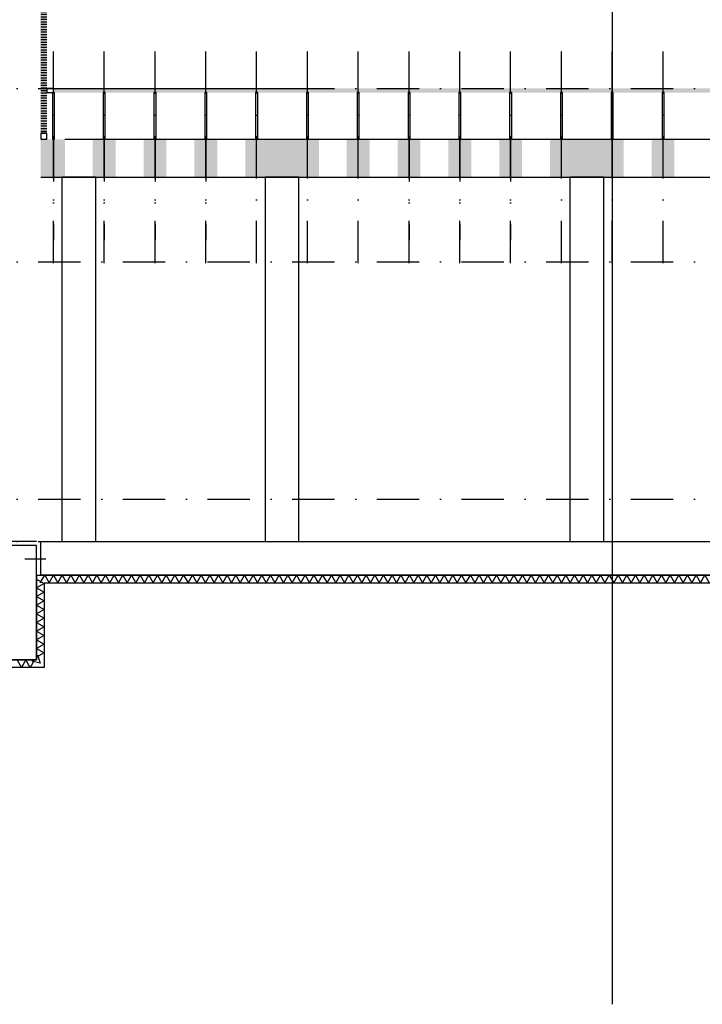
# Model space of a CAD drawing. Extents: x -6882 to 53094, y 98041 to 125706.
# Tile 7 of 15: x 14441 to 22503, y 98041 to 109668. Entities that reach past the tile are written whole.
import ezdxf

# ---------------------------------------------------------------- set-up
doc = ezdxf.new("R2010")
doc.units = 0
doc.header["$LTSCALE"] = 1000
doc.header["$MEASUREMENT"] = 0
doc.linetypes.add('DASHDOT', pattern=[1, 0.5, -0.25, 0, -0.25])
doc.linetypes.add('HIDDEN', pattern=[0.375, 0.25, -0.125])
doc.layers.add('B02', color=7, linetype='CONTINUOUS')
doc.layers.add('B03', color=7, linetype='CONTINUOUS')

# ---------------------------------------------------------------- blocks, each defined once
blk = doc.blocks.new('*X1')
at = {"layer": 'B03', "color": 1, "linetype": 'Continuous'}
for p, q in [((-301, 270), (-231, 270)), ((-301, 240), (-231, 240)), ((-301, 210), (-231, 210)), ((-301, 180), (-231, 180)), ((-301, 150), (-231, 150)), ((-301, 120), (-231, 120)), ((-301, 90), (-231, 90)), ((-301, 60), (-231, 60)), ((-301, 30), (-231, 30)), ((-301, 0), (-231, 0)), ((-301, -30), (-231, -30)), ((-301, -60), (-231, -60)), ((-301, -90), (-231, -90)), ((-301, -120), (-231, -120)), ((-301, -150), (-231, -150)), ((-301, -180), (-231, -180)), ((-301, -210), (-231, -210)), ((-301, -240), (-231, -240)), ((-301, -270), (-231, -270)), ((-301, -300), (-231, -300)), ((-301, -330), (-231, -330)), ((-301, -360), (-231, -360)), ((-301, -390), (-231, -390)), ((-301, -420), (-231, -420)), ((-301, -450), (-231, -450)), ((-301, -480), (-231, -480)), ((-301, -510), (-231, -510)), ((-301, -540), (-231, -540)), ((-301, -570), (-231, -570)), ((-301, -600), (-231, -600)), ((-301, -630), (-231, -630)), ((-301, -660), (-231, -660)), ((-301, -690), (-231, -690)), ((-301, -720), (-231, -720)), ((-301, -750), (-231, -750)), ((-301, -780), (-231, -780)), ((-301, -810), (-231, -810)), ((-301, -840), (-231, -840)), ((-301, -870), (-231, -870)), ((-301, -900), (-231, -900)), ((-301, -930), (-231, -930)), ((-301, -960), (-231, -960)), ((-301, -990), (-231, -990)), ((-301, -1020), (-231, -1020)), ((-301, -1050), (-231, -1050)), ((-301, -1080), (-231, -1080)), ((-301, -1110), (-231, -1110)), ((-301, -1140), (-231, -1140)), ((-301, -1170), (-231, -1170)), ((-301, -1200), (-231, -1200)), ((-301, -1230), (-231, -1230)), ((-301, -1260), (-231, -1260)), ((-301, -1290), (-231, -1290)), ((-301, -1320), (-231, -1320)), ((-301, -1350), (-231, -1350))]:
    blk.add_line(p, q, dxfattribs=at)

msp = doc.modelspace()

# ---------------------------------------------------------------- linework, layer by layer
at = {"layer": 'B02', "color": 5, "linetype": 'Continuous'}
msp.add_line((21439.5, 122436.27), (21439.5, 98041), dxfattribs=at)
at = {"layer": 'B02', "color": 5, "linetype": 'DASHDOT'}
for p, q in [((657.71, 108857.32), (49115.71, 108857.32)), ((657.71, 106807.32), (49115.71, 106807.32)), ((657.71, 104007.32), (49115.71, 104007.32)), ((657.71, 103507.32), (51199.29, 103507.32))]:
    msp.add_line(p, q, dxfattribs=at)
at = {"layer": 'B03', "color": 5, "linetype": 'DASHDOT'}
for p, q in [((14839.5, 106792.09), (14839.5, 109516.04)), ((15439.5, 106792.09), (15439.5, 109516.04)), ((16039.5, 106792.09), (16039.5, 109516.04)), ((16639.5, 106792.09), (16639.5, 109516.04)), ((17239.5, 106792.09), (17239.5, 109516.04)), ((17839.5, 106792.09), (17839.5, 109516.04)), ((18439.5, 106792.09), (18439.5, 109516.04)), ((19039.5, 106792.09), (19039.5, 109516.04)), ((19639.5, 106792.09), (19639.5, 109516.04)), ((20239.5, 106792.09), (20239.5, 109516.04)), ((20839.5, 106792.09), (20839.5, 109516.04)), ((21439.5, 106792.09), (21439.5, 109516.04)), ((22039.5, 106792.09), (22039.5, 109516.04)), ((14839.5, 108257.32), (14839.5, 107064.13)), ((15439.5, 108257.32), (15439.5, 107064.13)), ((16039.5, 108257.32), (16039.5, 107064.13)), ((16639.5, 108257.32), (16639.5, 107064.13)), ((19039.5, 108257.32), (19039.5, 107064.13)), ((19639.5, 108257.32), (19639.5, 107064.13)), ((20239.5, 108257.32), (20239.5, 107064.13))]:
    msp.add_line(p, q, dxfattribs=at)
at = {"layer": 'B03', "color": 5, "linetype": 'Continuous'}
msp.add_line((14758.45, 108857.32), (18058.08, 108857.32), dxfattribs=at)
at = {"layer": 'B03', "color": 2, "linetype": 'Continuous'}
for p, q in [((14974.5, 108257.32), (42589.5, 108257.32)), ((14689.5, 107807.32), (42589.5, 107807.32)), ((14689.5, 103507.32), (42779.5, 103507.32)), ((14689.5, 103107.32), (14689.5, 103507.32)), ((14639.5, 103457.32), (13769.5, 103457.32)), ((14639.5, 102107.32), (14639.5, 103457.32)), ((43279.5, 103107.32), (14689.5, 103107.32)), ((9264.5, 102107.32), (14639.5, 102107.32))]:
    msp.add_line(p, q, dxfattribs=at)
at = {"layer": 'B03', "color": 7, "linetype": 'Continuous'}
msp.add_line((14639.5, 103507.32), (13939.5, 103507.32), dxfattribs=at)
at = {"layer": 'B03', "color": 2, "linetype": 'HIDDEN'}
msp.add_line((14500.29, 103302.35), (14794.29, 103302.35), dxfattribs=at)
at = {"layer": 'B03', "color": 1, "linetype": 'Continuous'}
for p, q in [((14639.5, 103107.32), (43279.5, 103107.32)), ((14729.5, 103017.32), (43379.5, 103017.32))]:
    msp.add_line(p, q, dxfattribs=at)
msp.add_lwpolyline([(14839.5, 108857.32), (14759.5, 108857.32), (14759.5, 108807.48), (14839.5, 108807.48)], close=True, dxfattribs=at)
msp.add_lwpolyline([(14839.5, 108857.32), (14759.5, 108857.32), (14759.5, 108807.48), (14839.5, 108807.48)], close=True, dxfattribs=at)
msp.add_lwpolyline([(14839.5, 108857.32), (14759.5, 108857.32), (14759.5, 108807.48), (14839.5, 108807.48)], close=True, dxfattribs=at)
msp.add_lwpolyline([(14839.5, 108857.32), (14759.5, 108857.32), (14759.5, 108807.48), (14839.5, 108807.48)], close=True, dxfattribs=at)
at = {"layer": 'B03', "color": 5, "linetype": 'Continuous'}
for points in [[(14852, 108807.32), (14827, 108807.32), (14827, 108257.32), (14852, 108257.32)], [(14852, 108807.32), (14827, 108807.32), (14827, 108257.32), (14852, 108257.32)], [(14852, 108807.32), (14827, 108807.32), (14827, 108257.32), (14852, 108257.32)], [(14852, 108807.32), (14827, 108807.32), (14827, 108257.32), (14852, 108257.32)], [(15452, 108807.32), (15427, 108807.32), (15427, 108257.32), (15452, 108257.32)], [(15452, 108807.32), (15427, 108807.32), (15427, 108257.32), (15452, 108257.32)], [(16052, 108807.32), (16027, 108807.32), (16027, 108257.32), (16052, 108257.32)], [(16052, 108807.32), (16027, 108807.32), (16027, 108257.32), (16052, 108257.32)], [(16652, 108807.32), (16627, 108807.32), (16627, 108257.32), (16652, 108257.32)], [(17252, 108807.32), (17227, 108807.32), (17227, 108257.32), (17252, 108257.32)], [(17852, 108807.32), (17827, 108807.32), (17827, 108257.32), (17852, 108257.32)], [(18452, 108807.32), (18427, 108807.32), (18427, 108257.32), (18452, 108257.32)], [(19052, 108807.32), (19027, 108807.32), (19027, 108257.32), (19052, 108257.32)], [(19052, 108807.32), (19027, 108807.32), (19027, 108257.32), (19052, 108257.32)], [(19652, 108807.32), (19627, 108807.32), (19627, 108257.32), (19652, 108257.32)], [(19652, 108807.32), (19627, 108807.32), (19627, 108257.32), (19652, 108257.32)], [(20252, 108807.32), (20227, 108807.32), (20227, 108257.32), (20252, 108257.32)], [(20852, 108807.32), (20827, 108807.32), (20827, 108257.32), (20852, 108257.32)], [(21452, 108807.32), (21427, 108807.32), (21427, 108257.32), (21452, 108257.32)], [(22052, 108807.32), (22027, 108807.32), (22027, 108257.32), (22052, 108257.32)]]:
    msp.add_lwpolyline(points, close=True, dxfattribs=at)
at = {"layer": 'B03', "color": 34, "linetype": 'Continuous'}
msp.add_lwpolyline([(14759.5, 108327.32), (14689.5, 108327.32), (14689.5, 108327.32), (14759.5, 108327.32)], close=True, dxfattribs=at)
at = {"layer": 'B03', "color": 7, "linetype": 'Continuous'}
msp.add_lwpolyline([(14689.5, 108257.32), (14759.5, 108257.32), (14759.5, 108327.32), (14689.5, 108327.32)], close=True, dxfattribs=at)
at = {"layer": 'B03', "color": 1, "linetype": 'Continuous'}
for points in [[(15339.5, 103507.32), (15339.5, 107807.32), (14939.5, 107807.32), (14939.5, 103507.32)], [(17739.5, 103507.32), (17739.5, 107807.32), (17339.5, 107807.32), (17339.5, 103507.32)], [(21339.5, 103507.32), (21339.5, 107807.32), (20939.5, 107807.32), (20939.5, 103507.32)], [(14639.5, 103107.32), (14639.5, 102107.32), (9264.5, 102107.32), (9264.59, 103207.32)], [(14729.5, 103017.32), (14729.5, 102017.32), (9174.49, 102017.32), (9174.58, 103117.32)]]:
    msp.add_lwpolyline(points, dxfattribs=at)
at = {"layer": 'B03', "color": 5, "linetype": 'Continuous'}
for points in [[(14639.5, 103062.32), (14729.5, 103011.02), (14639.5, 102959.72)], [(14684.5, 103017.32), (14735.8, 103107.32), (14787.1, 103017.32)], [(14787.1, 103017.32), (14838.4, 103107.32), (14889.7, 103017.32)], [(14889.7, 103017.32), (14941, 103107.32), (14992.3, 103017.32)], [(14992.3, 103017.32), (15043.6, 103107.32), (15094.9, 103017.32)], [(15094.9, 103017.32), (15146.2, 103107.32), (15197.5, 103017.32)], [(15197.5, 103017.32), (15248.8, 103107.32), (15300.1, 103017.32)], [(15300.1, 103017.32), (15351.4, 103107.32), (15402.7, 103017.32)], [(15402.7, 103017.32), (15454, 103107.32), (15505.3, 103017.32)], [(15505.3, 103017.32), (15556.6, 103107.32), (15607.9, 103017.32)], [(15607.9, 103017.32), (15659.2, 103107.32), (15710.5, 103017.32)], [(15710.5, 103017.32), (15761.8, 103107.32), (15813.1, 103017.32)], [(15813.1, 103017.32), (15864.4, 103107.32), (15915.7, 103017.32)], [(15915.7, 103017.32), (15967, 103107.32), (16018.3, 103017.32)], [(16018.3, 103017.32), (16069.6, 103107.32), (16120.9, 103017.32)], [(16120.9, 103017.32), (16172.2, 103107.32), (16223.5, 103017.32)], [(16223.5, 103017.32), (16274.8, 103107.32), (16326.1, 103017.32)], [(16326.1, 103017.32), (16377.4, 103107.32), (16428.7, 103017.32)], [(16428.7, 103017.32), (16480, 103107.32), (16531.3, 103017.32)], [(16531.3, 103017.32), (16582.6, 103107.32), (16633.9, 103017.32)], [(16633.9, 103017.32), (16685.2, 103107.32), (16736.5, 103017.32)], [(16736.5, 103017.32), (16787.8, 103107.32), (16839.1, 103017.32)], [(16839.1, 103017.32), (16890.4, 103107.32), (16941.7, 103017.32)], [(16941.7, 103017.32), (16993, 103107.32), (17044.3, 103017.32)], [(17044.3, 103017.32), (17095.6, 103107.32), (17146.9, 103017.32)], [(17146.9, 103017.32), (17198.2, 103107.32), (17249.5, 103017.32)], [(17249.5, 103017.32), (17300.8, 103107.32), (17352.1, 103017.32)], [(17352.1, 103017.32), (17403.4, 103107.32), (17454.7, 103017.32)], [(17454.7, 103017.32), (17506, 103107.32), (17557.3, 103017.32)], [(17557.3, 103017.32), (17608.6, 103107.32), (17659.9, 103017.32)], [(17659.9, 103017.32), (17711.2, 103107.32), (17762.5, 103017.32)], [(17762.5, 103017.32), (17813.8, 103107.32), (17865.1, 103017.32)], [(17865.1, 103017.32), (17916.4, 103107.32), (17967.7, 103017.32)], [(17967.7, 103017.32), (18019, 103107.32), (18070.3, 103017.32)], [(18070.3, 103017.32), (18121.6, 103107.32), (18172.9, 103017.32)], [(18172.9, 103017.32), (18224.2, 103107.32), (18275.5, 103017.32)], [(18275.5, 103017.32), (18326.8, 103107.32), (18378.1, 103017.32)], [(18378.1, 103017.32), (18429.4, 103107.32), (18480.7, 103017.32)], [(18480.7, 103017.32), (18532, 103107.32), (18583.3, 103017.32)], [(18583.3, 103017.32), (18634.6, 103107.32), (18685.9, 103017.32)], [(18685.9, 103017.32), (18737.2, 103107.32), (18788.5, 103017.32)], [(18788.5, 103017.32), (18839.8, 103107.32), (18891.1, 103017.32)], [(18891.1, 103017.32), (18942.4, 103107.32), (18993.7, 103017.32)], [(18993.7, 103017.32), (19045, 103107.32), (19096.3, 103017.32)], [(19096.3, 103017.32), (19147.6, 103107.32), (19198.9, 103017.32)], [(19198.9, 103017.32), (19250.2, 103107.32), (19301.5, 103017.32)], [(19301.5, 103017.32), (19352.8, 103107.32), (19404.1, 103017.32)], [(19404.1, 103017.32), (19455.4, 103107.32), (19506.7, 103017.32)], [(19506.7, 103017.32), (19558, 103107.32), (19609.3, 103017.32)], [(19609.3, 103017.32), (19660.6, 103107.32), (19711.9, 103017.32)], [(19711.9, 103017.32), (19763.2, 103107.32), (19814.5, 103017.32)], [(19814.5, 103017.32), (19865.8, 103107.32), (19917.1, 103017.32)], [(19917.1, 103017.32), (19968.4, 103107.32), (20019.7, 103017.32)], [(20019.7, 103017.32), (20071, 103107.32), (20122.3, 103017.32)], [(20122.3, 103017.32), (20173.6, 103107.32), (20224.9, 103017.32)], [(20224.9, 103017.32), (20276.2, 103107.32), (20327.5, 103017.32)], [(20327.5, 103017.32), (20378.8, 103107.32), (20430.1, 103017.32)], [(20430.1, 103017.32), (20481.4, 103107.32), (20532.7, 103017.32)], [(20532.7, 103017.32), (20584, 103107.32), (20635.3, 103017.32)], [(20635.3, 103017.32), (20686.6, 103107.32), (20737.9, 103017.32)], [(20737.9, 103017.32), (20789.2, 103107.32), (20840.5, 103017.32)], [(20840.5, 103017.32), (20891.8, 103107.32), (20943.1, 103017.32)], [(20943.1, 103017.32), (20994.4, 103107.32), (21045.7, 103017.32)], [(21045.7, 103017.32), (21097, 103107.32), (21148.3, 103017.32)], [(21148.3, 103017.32), (21199.6, 103107.32), (21250.9, 103017.32)], [(21250.9, 103017.32), (21302.2, 103107.32), (21353.5, 103017.32)], [(21353.5, 103017.32), (21404.8, 103107.32), (21456.1, 103017.32)], [(21456.1, 103017.32), (21507.4, 103107.32), (21558.7, 103017.32)], [(21558.7, 103017.32), (21610, 103107.32), (21661.3, 103017.32)], [(21661.3, 103017.32), (21712.6, 103107.32), (21763.9, 103017.32)], [(21763.9, 103017.32), (21815.2, 103107.32), (21866.5, 103017.32)], [(21866.5, 103017.32), (21917.8, 103107.32), (21969.1, 103017.32)], [(21969.1, 103017.32), (22020.4, 103107.32), (22071.7, 103017.32)], [(22071.7, 103017.32), (22123, 103107.32), (22174.3, 103017.32)], [(22174.3, 103017.32), (22225.6, 103107.32), (22276.9, 103017.32)], [(22276.9, 103017.32), (22328.2, 103107.32), (22379.5, 103017.32)], [(22379.5, 103017.32), (22430.8, 103107.32), (22482.1, 103017.32)], [(22482.1, 103017.32), (22533.4, 103107.32), (22584.7, 103017.32)], [(14639.5, 102959.72), (14729.5, 102908.42), (14639.5, 102857.12)], [(14639.5, 102857.12), (14729.5, 102805.82), (14639.5, 102754.52)], [(14639.5, 102754.52), (14729.5, 102703.22), (14639.5, 102651.92)], [(14639.5, 102651.92), (14729.5, 102600.62), (14639.5, 102549.32)], [(14639.5, 102549.32), (14729.5, 102498.02), (14639.5, 102446.72)], [(14639.5, 102446.72), (14729.5, 102395.42), (14639.5, 102344.12)], [(14639.5, 102344.12), (14729.5, 102292.82), (14639.5, 102241.52)], [(14639.5, 102241.52), (14729.5, 102190.22), (14639.5, 102138.92)], [(14513.64, 102107.32), (14462.34, 102017.32), (14411.04, 102107.32)], [(14616.24, 102107.32), (14564.94, 102017.32), (14513.64, 102107.32)], [(14650.9, 102168.86), (14683.97, 102070.68), (14582.65, 102092.26)]]:
    msp.add_lwpolyline(points, dxfattribs=at)
msp.add_solid([(14689.5, 108327.32), (14759.5, 108327.32), (14689.5, 109987.32), (14759.5, 109987.32)], dxfattribs=at)
at = {"layer": 'B03', "color": 1, "linetype": 'Continuous'}
for points in [[(18773.31, 108857.32), (14839.5, 108857.32), (18773.31, 108807.32), (14839.5, 108807.32)], [(14839.5, 108857.32), (42439.5, 108857.32), (14839.5, 108807.32), (42439.5, 108807.32)]]:
    msp.add_solid(points, dxfattribs=at)
at = {"layer": 'B03', "color": 2, "linetype": 'Continuous'}
for points in [[(14689.5, 108257.32), (14974.5, 108257.32), (14689.5, 107807.32), (14974.5, 107807.32)], [(15304.5, 108257.32), (15574.5, 108257.32), (15304.5, 107807.32), (15574.5, 107807.32)], [(15304.5, 108257.32), (15574.5, 108257.32), (15304.5, 107807.32), (15574.5, 107807.32)], [(15904.5, 108257.32), (16174.5, 108257.32), (15904.5, 107807.32), (16174.5, 107807.32)], [(16504.5, 108257.32), (16774.5, 108257.32), (16504.5, 107807.32), (16774.5, 107807.32)], [(17104.5, 108257.32), (17974.5, 108257.32), (17104.5, 107807.32), (17974.5, 107807.32)], [(18304.5, 108257.32), (18574.5, 108257.32), (18304.5, 107807.32), (18574.5, 107807.32)], [(18904.5, 108257.32), (19174.5, 108257.32), (18904.5, 107807.32), (19174.5, 107807.32)], [(18904.5, 108257.32), (19174.5, 108257.32), (18904.5, 107807.32), (19174.5, 107807.32)], [(19504.5, 108257.32), (19774.5, 108257.32), (19504.5, 107807.32), (19774.5, 107807.32)], [(20104.5, 108257.32), (20374.5, 108257.32), (20104.5, 107807.32), (20374.5, 107807.32)], [(20704.5, 108257.32), (21574.5, 108257.32), (20704.5, 107807.32), (21574.5, 107807.32)], [(21904.5, 108257.32), (22174.5, 108257.32), (21904.5, 107807.32), (22174.5, 107807.32)]]:
    msp.add_solid(points, dxfattribs=at)

# ---------------------------------------------------------------- block references
at = {"layer": 'B03', "color": 5, "linetype": 'Continuous'}
msp.add_blockref('*X1', (14990.95, 109703.63), dxfattribs=at)

doc.saveas('drawing.dxf')
